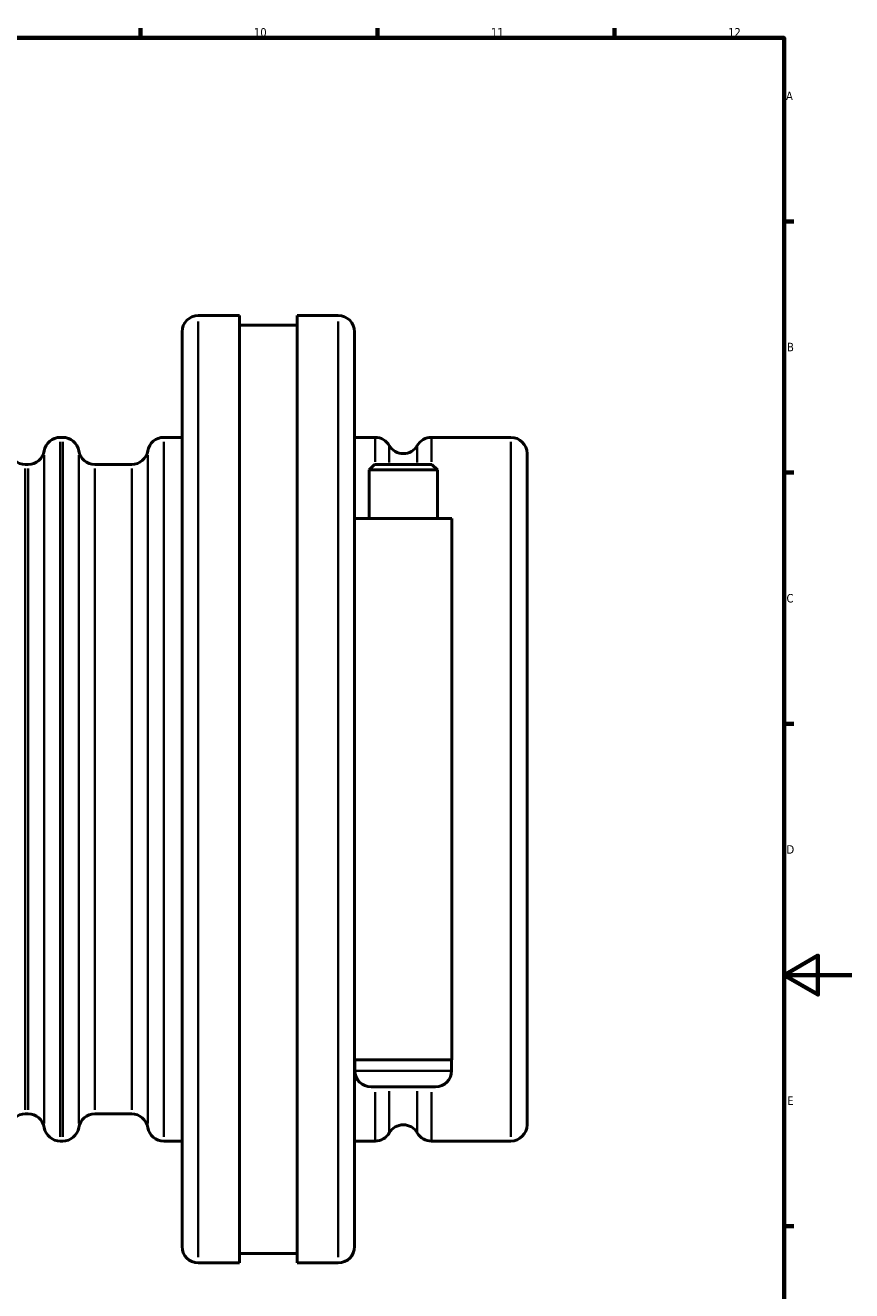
# Model space of a CAD drawing. Header units: millimetres. Extents: x -119 to 1468, y -170 to 1640.
# Tile 5 of 10: x 597 to 841, y 204 to 578. Entities that reach past the tile are written whole.
import ezdxf

# ---------------------------------------------------------------- set-up
doc = ezdxf.new("R2010")
doc.units = ezdxf.units.MM
for name, color, linetype, lineweight in [('Border (ISO)', 7, 'Continuous', 70), ('Visible (ISO)', 7, 'Continuous', 50), ('Visible Narrow (ISO)', 7, 'Continuous', 35)]:
    doc.layers.add(name, color=color, linetype=linetype, lineweight=lineweight)
doc.styles.add('Note Text (ISO)', font='tahoma.ttf')

# ---------------------------------------------------------------- blocks, each defined once
blk = doc.blocks.new('Borders Default Border')
at = {"layer": 'Border (ISO)'}
for p, q in [((630.75, 574), (630.75, 576.9)), ((700.83, 574), (700.83, 576.9)), ((770.92, 574), (770.92, 576.9)), ((821, 519.75), (823.9, 519.75)), ((821, 445.5), (823.9, 445.5)), ((821, 371.25), (823.9, 371.25)), ((821, 222.75), (823.9, 222.75))]:
    blk.add_line(p, q, dxfattribs=at)
at = {"layer": 'Border (ISO)', "flags": 128}
for points in [[(20, 20), (20, 574), (821, 574), (821, 20), (20, 20)], [(841, 297), (821, 297), (831, 302.77), (831, 291.23), (821, 297)]]:
    blk.add_lwpolyline(points, dxfattribs=at)
at = {"layer": 'Border (ISO)', "color": 232, "true_color": 0xca0064, "char_height": 2.5, "attachment_point": 7, "style": 'Note Text (ISO)'}
for s, insert in [('10', (664.29, 574.35)), ('11', (734.37, 574.4)), ('12', (804.46, 574.4)), ('A', (821.59, 555.62)), ('B', (821.89, 481.37)), ('C', (821.73, 407.08)), ('D', (821.73, 332.88)), ('E', (821.94, 258.63))]:
    blk.add_mtext(s, dxfattribs=dict(at, insert=insert))

msp = doc.modelspace()

# ---------------------------------------------------------------- linework, layer by layer
at = {"layer": 'Visible (ISO)'}
for p, q in [((647.831, 491.927), (660.031, 491.927)), ((660.031, 211.927), (660.031, 491.927)), ((677.031, 211.927), (677.031, 491.927)), ((677.031, 491.927), (689.231, 491.927)), ((643.031, 216.727), (643.031, 487.127)), ((660.031, 489.127), (677.031, 489.127)), ((694.031, 487.127), (694.031, 216.727)), ((607.031, 455.927), (607.765, 455.927)), ((637.631, 455.927), (643.031, 455.927)), ((694.031, 455.927), (700.117, 455.927)), ((716.745, 455.927), (740.231, 455.927)), ((745.031, 451.127), (745.031, 252.727)), ((596.697, 447.927), (597.565, 447.927)), ((617.231, 447.927), (628.165, 447.927)), ((699.951, 447.927), (698.351, 446.327)), ((718.511, 446.327), (698.351, 446.327)), ((698.351, 431.927), (698.351, 446.327)), ((699.951, 447.927), (716.911, 447.927)), ((716.911, 447.927), (718.511, 446.327)), ((718.511, 431.927), (718.511, 446.327)), ((722.831, 431.927), (694.031, 431.927)), ((722.831, 271.927), (722.831, 431.927)), ((694.031, 271.927), (722.831, 271.927)), ((694.131, 271.927), (694.131, 268.727)), ((722.731, 271.927), (722.731, 268.727)), ((717.931, 263.927), (698.931, 263.927)), ((596.697, 255.927), (597.565, 255.927)), ((617.231, 255.927), (628.165, 255.927)), ((607.031, 247.927), (607.765, 247.927)), ((637.631, 247.927), (643.031, 247.927)), ((694.031, 247.927), (700.117, 247.927)), ((716.745, 247.927), (740.231, 247.927)), ((660.031, 214.727), (677.031, 214.727)), ((647.831, 211.927), (660.031, 211.927)), ((677.031, 211.927), (689.231, 211.927))]:
    msp.add_line(p, q, dxfattribs=at)
for centre, start, end in [((647.831, 487.127), 90, 180), ((689.231, 487.127), 0, 90), ((607.031, 451.127), 90, 170.40593), ((607.765, 451.127), 9.59407, 90), ((637.631, 451.127), 90, 170.40593), ((700.117, 451.127), 30, 90), ((708.431, 455.927), 210, 330), ((716.745, 451.127), 90, 150), ((740.231, 451.127), 0, 90), ((596.697, 452.727), 189.59407, 270), ((597.565, 452.727), 270, 350.40593), ((617.231, 452.727), 189.59407, 270), ((628.165, 452.727), 270, 350.40593), ((698.931, 268.727), 180, 270), ((717.931, 268.727), 270, 0), ((596.697, 251.127), 90, 170.40593), ((597.565, 251.127), 9.59407, 90), ((617.231, 251.127), 90, 170.40593), ((628.165, 251.127), 9.59407, 90), ((607.031, 252.727), 189.59407, 270), ((607.765, 252.727), 270, 350.40593), ((637.631, 252.727), 189.59407, 270), ((708.431, 247.927), 30, 150), ((740.231, 252.727), 270, 0), ((700.117, 252.727), 270, 330), ((716.745, 252.727), 210, 270), ((647.831, 216.727), 180, 270), ((689.231, 216.727), 270, 0)]:
    msp.add_arc(centre, 4.8, start, end, dxfattribs=at)
at = {"layer": 'Visible Narrow (ISO)'}
for p, q in [((647.831, 490.204), (647.831, 213.651)), ((689.231, 213.651), (689.231, 490.204)), ((607.031, 454.647), (607.031, 249.208)), ((607.765, 249.208), (607.765, 454.647)), ((637.631, 454.647), (637.631, 249.208)), ((700.117, 448.698), (700.117, 455.907)), ((704.274, 453.513), (704.274, 448.469)), ((712.588, 448.469), (712.588, 453.513)), ((716.745, 455.907), (716.745, 448.698)), ((740.231, 249.208), (740.231, 454.647)), ((602.298, 450.696), (602.298, 253.159)), ((612.498, 450.696), (612.498, 253.159)), ((632.898, 450.696), (632.898, 253.159)), ((596.697, 446.745), (596.697, 257.109)), ((597.565, 257.109), (597.565, 446.745)), ((617.231, 446.745), (617.231, 257.109)), ((628.165, 257.109), (628.165, 446.745)), ((694.307, 268.727), (722.555, 268.727)), ((700.117, 247.968), (700.117, 262.405)), ((704.274, 262.629), (704.274, 250.362)), ((712.588, 250.362), (712.588, 262.629)), ((716.745, 262.405), (716.745, 247.968))]:
    msp.add_line(p, q, dxfattribs=at)

# ---------------------------------------------------------------- block references
msp.add_blockref('Borders Default Border', (0, 0))

doc.saveas('drawing.dxf')
